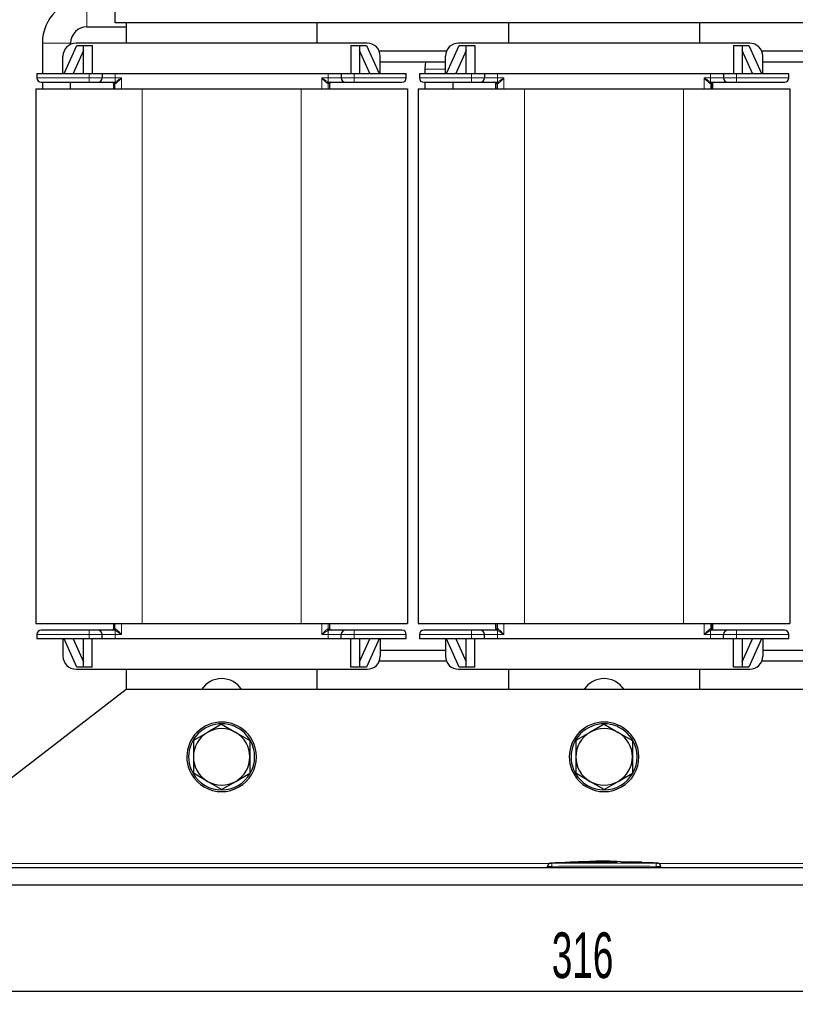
# Model space of a CAD drawing. Header units: millimetres. Extents: x 5 to 418, y 2 to 292.
# Tile 13 of 52: x 59 to 119, y 163 to 238. Entities that reach past the tile are written whole.
import ezdxf

# ---------------------------------------------------------------- set-up
doc = ezdxf.new("R2010")
doc.units = ezdxf.units.MM
doc.layers.add('SLD-0', color=7, linetype='Continuous')
doc.styles.add('SLDTEXTSTYLE0', font='TXT', dxfattribs={"width": 0.605})
doc.dimstyles.new('SLDDIMSTYLE0', dxfattribs={"dimtxt": 3.5, "dimasz": 3.302, "dimexe": 0, "dimexo": 0.0625, "dimgap": 0.875, "dimtad": 1, "dimlfac": 3, "dimrnd": 1e-09, "dimzin": 12, "dimdsep": 46, "dimtxsty": 'SLDTEXTSTYLE0', "dimsah": 1, "dimcen": 0.09, "dimadec": 0, "dimazin": 3, "dimtfac": 1, "dimtofl": 0, "dimtmove": 0, "dimatfit": 3, "dimfxl": 1, "dimfrac": 2, "dimtolj": 1, "dimtzin": 12, "dimarcsym": 0})

# ---------------------------------------------------------------- blocks, each defined once
blk = doc.blocks.new('_D')
at = {"layer": 'SLD-0'}
for p, q in [((51.485, 171.774), (51.485, 162.636)), ((156.819, 171.774), (156.819, 162.636)), ((51.485, 163.636), (156.819, 163.636))]:
    blk.add_line(p, q, dxfattribs=at)
for points in [[(51.485, 163.636), (54.787, 163.128), (54.787, 164.144)], [(156.819, 163.636), (153.517, 164.144), (153.517, 163.128)]]:
    blk.add_solid(points, dxfattribs=at)
at = {"layer": 'SLD-0', "insert": (100.142, 168.148), "char_height": 3.5, "attachment_point": 1, "style": 'SLDTEXTSTYLE0'}
blk.add_mtext('316', dxfattribs=at)

msp = doc.modelspace()

# ---------------------------------------------------------------- linework, layer by layer
at = {"color": 7, "linetype": 'Continuous', "lineweight": 25}
for p, q in [((66.652, 237.874), (66.652, 252.7073)), ((141.652, 237.874), (66.652, 237.874)), ((67.4853, 237.874), (67.4853, 236.324)), ((82.152, 236.324), (82.152, 237.874)), ((96.8187, 237.874), (96.8187, 236.324)), ((111.4853, 236.324), (111.4853, 237.874)), ((64.4853, 237.574), (67.4853, 237.574)), ((61.0687, 236.324), (61.0687, 233.9907)), ((63.2353, 236.2331), (63.2353, 236.324)), ((85.9853, 236.324), (63.652, 236.324)), ((115.3187, 236.324), (92.9853, 236.324)), ((62.7353, 233.9907), (63.7108, 236.1573)), ((64.2353, 235.7563), (63.4404, 233.9907)), ((63.7108, 236.1573), (64.2353, 236.1573)), ((64.2353, 233.9907), (64.2353, 236.1573)), ((64.2353, 236.1573), (64.902, 236.1573)), ((64.902, 236.1573), (64.902, 233.9907)), ((84.7353, 236.1573), (85.402, 236.1573)), ((84.7353, 236.1573), (84.7353, 233.9907)), ((85.402, 236.1573), (85.402, 233.9907)), ((85.402, 236.1573), (85.9265, 236.1573)), ((86.1969, 233.9907), (85.402, 235.7563)), ((85.9265, 236.1573), (86.902, 233.9907)), ((92.0617, 235.7073), (86.9089, 235.7073)), ((92.0687, 233.9907), (93.0442, 236.1573)), ((93.5687, 235.7563), (92.7737, 233.9907)), ((93.0442, 236.1573), (93.5687, 236.1573)), ((93.5687, 233.9907), (93.5687, 236.1573)), ((93.5687, 236.1573), (94.2353, 236.1573)), ((94.2353, 236.1573), (94.2353, 233.9907)), ((114.0687, 236.1573), (114.7353, 236.1573)), ((114.0687, 236.1573), (114.0687, 233.9907)), ((114.7353, 236.1573), (114.7353, 233.9907)), ((114.7353, 236.1573), (115.2598, 236.1573)), ((115.5303, 233.9907), (114.7353, 235.7563)), ((115.2598, 236.1573), (116.2353, 233.9907)), ((121.395, 235.7073), (116.2423, 235.7073)), ((62.652, 233.9907), (62.652, 235.324)), ((86.9853, 233.9907), (86.9853, 235.324)), ((91.9853, 234.874), (86.9853, 234.874)), ((91.9853, 233.9907), (91.9853, 235.324)), ((116.3187, 233.9907), (116.3187, 235.324)), ((121.3187, 234.874), (116.3187, 234.874)), ((90.402, 234.341), (90.402, 233.9907)), ((60.652, 233.9907), (60.652, 233.6573)), ((60.652, 233.9907), (64.652, 233.9907)), ((61.0687, 233.324), (61.0687, 232.824)), ((63.2353, 232.824), (63.2353, 233.324)), ((64.652, 233.9907), (65.652, 233.9907)), ((65.652, 233.9907), (65.652, 233.6573)), ((65.652, 233.9907), (66.652, 233.9907)), ((66.652, 233.9907), (82.9853, 233.9907)), ((82.9853, 233.9907), (83.9853, 233.9907)), ((83.9853, 233.9907), (84.9853, 233.9907)), ((83.9853, 233.9907), (83.9853, 233.6573)), ((84.9853, 233.9907), (88.9853, 233.9907)), ((88.9853, 233.6573), (88.9853, 233.9907)), ((89.9853, 233.9907), (89.9853, 233.6573)), ((89.9853, 233.9907), (93.9853, 233.9907)), ((90.402, 233.324), (90.402, 232.824)), ((92.5687, 232.824), (92.5687, 233.324)), ((93.9853, 233.9907), (94.9853, 233.9907)), ((94.9853, 233.9907), (94.9853, 233.6573)), ((94.9853, 233.9907), (95.9853, 233.9907)), ((95.8187, 233.2986), (95.8187, 232.824)), ((95.9853, 233.9907), (112.3187, 233.9907)), ((112.3187, 233.9907), (113.3187, 233.9907)), ((112.4853, 232.824), (112.4853, 233.2986)), ((113.3187, 233.9907), (113.3187, 233.6573)), ((113.3187, 233.9907), (114.3187, 233.9907)), ((114.3187, 233.9907), (118.3187, 233.9907)), ((118.3187, 233.6573), (118.3187, 233.9907)), ((60.5687, 232.824), (60.5687, 191.824)), ((60.5687, 232.824), (68.7187, 232.824)), ((66.5187, 233.224), (66.5187, 232.824)), ((68.7187, 232.824), (80.9187, 232.824)), ((80.9187, 232.824), (89.0687, 232.824)), ((83.1187, 232.824), (83.1187, 233.224)), ((89.0687, 232.824), (89.0687, 191.824)), ((89.902, 232.824), (89.902, 191.824)), ((89.902, 232.824), (98.052, 232.824)), ((95.852, 233.224), (95.852, 232.824)), ((98.052, 232.824), (110.252, 232.824)), ((110.252, 232.824), (118.402, 232.824)), ((112.452, 232.824), (112.452, 233.224)), ((118.402, 232.824), (118.402, 191.824)), ((60.5687, 191.824), (68.7187, 191.824)), ((66.5187, 191.824), (66.5187, 191.424)), ((68.7187, 191.824), (80.9187, 191.824)), ((80.9187, 191.824), (89.0687, 191.824)), ((83.1187, 191.424), (83.1187, 191.824)), ((89.902, 191.824), (98.052, 191.824)), ((95.8187, 191.824), (95.8187, 191.3495)), ((95.852, 191.824), (95.852, 191.424)), ((98.052, 191.824), (110.252, 191.824)), ((110.252, 191.824), (118.402, 191.824)), ((112.452, 191.424), (112.452, 191.824)), ((112.4853, 191.3495), (112.4853, 191.824)), ((60.652, 190.9907), (60.652, 190.6573)), ((65.652, 190.6573), (65.652, 190.9907)), ((83.9853, 190.6573), (83.9853, 190.9907)), ((88.9853, 190.6573), (88.9853, 190.9907)), ((89.9853, 190.9907), (89.9853, 190.6573)), ((94.9853, 190.6573), (94.9853, 190.9907)), ((113.3187, 190.6573), (113.3187, 190.9907)), ((118.3187, 190.6573), (118.3187, 190.9907)), ((64.652, 190.6573), (60.652, 190.6573)), ((62.652, 190.6573), (62.652, 189.324)), ((63.7108, 188.4907), (62.7353, 190.6573)), ((63.4404, 190.6573), (64.2353, 188.8918)), ((64.2353, 188.4907), (64.2353, 190.6573)), ((65.652, 190.6573), (64.652, 190.6573)), ((64.902, 188.4907), (64.902, 190.6573)), ((66.652, 190.6573), (65.652, 190.6573)), ((82.9853, 190.6573), (66.652, 190.6573)), ((83.9853, 190.6573), (82.9853, 190.6573)), ((84.9853, 190.6573), (83.9853, 190.6573)), ((84.7353, 188.4907), (84.7353, 190.6573)), ((88.9853, 190.6573), (84.9853, 190.6573)), ((85.402, 190.6573), (85.402, 188.4907)), ((85.402, 188.8918), (86.1969, 190.6573)), ((86.902, 190.6573), (85.9265, 188.4907)), ((86.9853, 190.6573), (86.9853, 189.324)), ((93.9853, 190.6573), (89.9853, 190.6573)), ((91.9853, 190.6573), (91.9853, 189.324)), ((93.0442, 188.4907), (92.0687, 190.6573)), ((92.7737, 190.6573), (93.5687, 188.8918)), ((93.5687, 188.4907), (93.5687, 190.6573)), ((94.9853, 190.6573), (93.9853, 190.6573)), ((94.2353, 188.4907), (94.2353, 190.6573)), ((95.9853, 190.6573), (94.9853, 190.6573)), ((112.3187, 190.6573), (95.9853, 190.6573)), ((113.3187, 190.6573), (112.3187, 190.6573)), ((114.3187, 190.6573), (113.3187, 190.6573)), ((114.0687, 188.4907), (114.0687, 190.6573)), ((118.3187, 190.6573), (114.3187, 190.6573)), ((114.7353, 190.6573), (114.7353, 188.4907)), ((114.7353, 188.8918), (115.5303, 190.6573)), ((116.2353, 190.6573), (115.2598, 188.4907)), ((116.3187, 190.6573), (116.3187, 189.324)), ((91.9853, 189.774), (86.9853, 189.774)), ((121.3187, 189.774), (116.3187, 189.774)), ((92.0617, 188.9407), (86.9089, 188.9407)), ((121.395, 188.9407), (116.2423, 188.9407)), ((63.652, 188.324), (85.9853, 188.324)), ((64.2353, 188.4907), (63.7108, 188.4907)), ((64.902, 188.4907), (64.2353, 188.4907)), ((67.4853, 188.324), (67.4853, 186.774)), ((82.152, 186.774), (82.152, 188.324)), ((85.402, 188.4907), (84.7353, 188.4907)), ((85.9265, 188.4907), (85.402, 188.4907)), ((92.9853, 188.324), (115.3187, 188.324)), ((93.5687, 188.4907), (93.0442, 188.4907)), ((94.2353, 188.4907), (93.5687, 188.4907)), ((96.8187, 188.324), (96.8187, 186.774)), ((111.4853, 186.774), (111.4853, 188.324)), ((114.7353, 188.4907), (114.0687, 188.4907)), ((115.2598, 188.4907), (114.7353, 188.4907)), ((67.4853, 186.774), (51.4853, 174.4407)), ((140.8187, 186.774), (67.4853, 186.774)), ((73.7353, 183.4837), (72.652, 182.8583)), ((74.8187, 184.1092), (73.7353, 183.4837)), ((74.8187, 184.1092), (75.902, 183.4837)), ((75.902, 183.4837), (76.9853, 182.8583)), ((103.0687, 183.4837), (101.9853, 182.8583)), ((104.152, 184.1092), (103.0687, 183.4837)), ((104.152, 184.1092), (105.2353, 183.4837)), ((105.2353, 183.4837), (106.3187, 182.8583)), ((73.7353, 179.731), (72.652, 180.3564)), ((74.8187, 179.1055), (73.7353, 179.731)), ((74.8187, 179.1055), (75.902, 179.731)), ((75.902, 179.731), (76.9853, 180.3564)), ((103.0687, 179.731), (101.9853, 180.3564)), ((104.152, 179.1055), (103.0687, 179.731)), ((104.152, 179.1055), (105.2353, 179.731)), ((105.2353, 179.731), (106.3187, 180.3564)), ((156.8187, 173.1073), (51.4853, 173.1073)), ((99.8187, 173.1073), (99.8187, 173.2113)), ((100.4487, 173.4749), (99.9874, 173.4515)), ((101.1818, 173.5107), (100.4033, 173.4841)), ((100.4485, 173.4701), (101.1812, 173.4942)), ((101.1812, 173.4875), (100.4485, 173.4635)), ((100.4485, 173.4701), (100.4485, 173.4635)), ((101.1812, 173.5286), (101.9882, 173.5162)), ((101.1812, 173.4942), (101.1812, 173.4875)), ((101.9882, 173.5095), (101.2123, 173.5214)), ((102.2052, 173.5456), (101.5431, 173.523)), ((101.9882, 173.5162), (105.1552, 173.5369)), ((105.1552, 173.5302), (101.9882, 173.5095)), ((101.9882, 173.5162), (101.9882, 173.5095)), ((102.8904, 173.5909), (102.2015, 173.5678)), ((103.7207, 173.6096), (105.4468, 173.5946)), ((103.7207, 173.5924), (103.7207, 173.6096)), ((104.438, 173.5967), (103.7207, 173.603)), ((105.1552, 173.585), (103.7207, 173.5924)), ((105.1552, 173.5369), (105.1552, 173.5302)), ((105.4468, 173.5946), (105.4468, 173.5752)), ((105.4468, 173.5331), (107.3392, 173.4874)), ((105.4468, 173.5331), (105.4468, 173.5264)), ((107.3392, 173.4807), (105.4468, 173.5264)), ((107.7699, 173.4863), (105.4864, 173.5679)), ((106.2598, 173.5678), (106.2598, 173.555)), ((106.8401, 173.5419), (106.2598, 173.5678)), ((106.2598, 173.5611), (106.8401, 173.5352)), ((106.2598, 173.555), (106.8401, 173.5319)), ((107.0526, 173.5213), (107.0526, 173.528)), ((107.8614, 173.4777), (107.8614, 173.471)), ((108.3166, 173.4515), (107.8614, 173.473)), ((108.4853, 173.1073), (108.4853, 173.2113)), ((156.8187, 171.774), (51.4853, 171.774))]:
    msp.add_line(p, q, dxfattribs=at)
at = {"color": 7, "linetype": 'Continuous', "lineweight": 18}
for p, q in [((64.4853, 239.7407), (64.4853, 237.574)), ((61.0687, 236.324), (63.2353, 236.324)), ((90.402, 234.341), (91.9853, 234.341)), ((60.652, 233.6573), (64.652, 233.6573)), ((64.652, 233.9907), (64.652, 233.6573)), ((64.652, 233.6573), (64.652, 233.324)), ((64.652, 233.6573), (65.652, 233.6573)), ((66.652, 233.6573), (65.652, 233.6573)), ((66.652, 233.9907), (66.652, 233.6573)), ((66.652, 233.355), (66.652, 233.6573)), ((67.14, 233.6573), (66.652, 233.6573)), ((67.14, 232.824), (67.14, 233.6573)), ((82.9853, 233.6573), (82.4973, 233.6573)), ((82.4973, 233.6573), (82.4973, 232.824)), ((82.9853, 233.6573), (82.9853, 233.9907)), ((83.9853, 233.6573), (82.9853, 233.6573)), ((82.9853, 233.6573), (82.9853, 233.355)), ((84.9853, 233.6573), (83.9853, 233.6573)), ((84.9853, 233.9907), (84.9853, 233.6573)), ((88.9853, 233.6573), (84.9853, 233.6573)), ((84.9853, 233.6573), (84.9853, 233.324)), ((89.9853, 233.6573), (93.9853, 233.6573)), ((93.9853, 233.9907), (93.9853, 233.6573)), ((93.9853, 233.6573), (93.9853, 233.324)), ((93.9853, 233.6573), (94.9853, 233.6573)), ((95.9853, 233.6573), (94.9853, 233.6573)), ((95.9853, 233.9907), (95.9853, 233.6573)), ((95.9853, 233.355), (95.9853, 233.6573)), ((96.4733, 233.6573), (95.9853, 233.6573)), ((96.4733, 232.824), (96.4733, 233.6573)), ((112.3187, 233.6573), (111.8306, 233.6573)), ((111.8306, 233.6573), (111.8306, 232.824)), ((112.3187, 233.6573), (112.3187, 233.9907)), ((113.3187, 233.6573), (112.3187, 233.6573)), ((112.3187, 233.6573), (112.3187, 233.355)), ((114.3187, 233.6573), (113.3187, 233.6573)), ((114.3187, 233.9907), (114.3187, 233.6573)), ((118.3187, 233.6573), (114.3187, 233.6573)), ((114.3187, 233.6573), (114.3187, 233.324)), ((66.6402, 233.224), (66.5187, 233.224)), ((66.6402, 233.224), (66.6402, 232.824)), ((66.6604, 233.224), (66.6402, 233.224)), ((68.7187, 232.824), (68.7187, 191.824)), ((80.9187, 232.824), (80.9187, 191.824)), ((82.9972, 233.224), (82.9769, 233.224)), ((82.9972, 233.224), (82.9972, 232.824)), ((83.1187, 233.224), (82.9972, 233.224)), ((95.9735, 233.224), (95.852, 233.224)), ((95.9735, 233.224), (95.9735, 232.824)), ((95.9937, 233.224), (95.9735, 233.224)), ((98.052, 232.824), (98.052, 191.824)), ((110.252, 232.824), (110.252, 191.824)), ((112.3305, 233.224), (112.3103, 233.224)), ((112.3305, 233.224), (112.3305, 232.824)), ((112.452, 233.224), (112.3305, 233.224)), ((66.6402, 191.824), (66.6402, 191.424)), ((67.14, 190.9907), (67.14, 191.824)), ((82.4973, 191.824), (82.4973, 190.9907)), ((82.9972, 191.824), (82.9972, 191.424)), ((95.9735, 191.824), (95.9735, 191.424)), ((96.4733, 190.9907), (96.4733, 191.824)), ((111.8306, 191.824), (111.8306, 190.9907)), ((112.3305, 191.824), (112.3305, 191.424)), ((64.652, 190.9907), (60.652, 190.9907)), ((64.652, 190.9907), (64.652, 191.324)), ((65.652, 190.9907), (64.652, 190.9907)), ((64.652, 190.6573), (64.652, 190.9907)), ((65.652, 190.9907), (66.652, 190.9907)), ((66.5187, 191.424), (66.6402, 191.424)), ((66.6402, 191.424), (66.6604, 191.424)), ((66.652, 190.9907), (66.652, 191.2931)), ((66.652, 190.9907), (66.652, 190.6573)), ((66.652, 190.9907), (67.14, 190.9907)), ((82.4973, 190.9907), (82.9853, 190.9907)), ((82.9769, 191.424), (82.9972, 191.424)), ((82.9853, 191.2931), (82.9853, 190.9907)), ((82.9853, 190.9907), (83.9853, 190.9907)), ((82.9853, 190.6573), (82.9853, 190.9907)), ((82.9972, 191.424), (83.1187, 191.424)), ((83.9853, 190.9907), (84.9853, 190.9907)), ((84.9853, 190.9907), (84.9853, 191.324)), ((84.9853, 190.9907), (88.9853, 190.9907)), ((84.9853, 190.6573), (84.9853, 190.9907)), ((93.9853, 190.9907), (89.9853, 190.9907)), ((93.9853, 190.9907), (93.9853, 191.324)), ((94.9853, 190.9907), (93.9853, 190.9907)), ((93.9853, 190.6573), (93.9853, 190.9907)), ((94.9853, 190.9907), (95.9853, 190.9907)), ((95.852, 191.424), (95.9735, 191.424)), ((95.9735, 191.424), (95.9937, 191.424)), ((95.9853, 190.9907), (95.9853, 191.2931)), ((95.9853, 190.9907), (95.9853, 190.6573)), ((95.9853, 190.9907), (96.4733, 190.9907)), ((111.8306, 190.9907), (112.3187, 190.9907)), ((112.3103, 191.424), (112.3305, 191.424)), ((112.3187, 191.2931), (112.3187, 190.9907)), ((112.3187, 190.9907), (113.3187, 190.9907)), ((112.3187, 190.6573), (112.3187, 190.9907)), ((112.3305, 191.424), (112.452, 191.424)), ((113.3187, 190.9907), (114.3187, 190.9907)), ((114.3187, 190.9907), (114.3187, 191.324)), ((114.3187, 190.9907), (118.3187, 190.9907)), ((114.3187, 190.6573), (114.3187, 190.9907)), ((77.1588, 182.5777), (77.2819, 182.6288)), ((106.4921, 182.5777), (106.6153, 182.6288)), ((72.4785, 180.637), (72.3554, 180.5859)), ((101.8119, 180.637), (101.6887, 180.5859)), ((99.9712, 173.4407), (51.4853, 173.4407)), ((100.1492, 173.4446), (100.152, 173.2113)), ((100.152, 173.1073), (100.152, 173.2113)), ((106.8401, 173.5419), (106.8401, 173.5352)), ((107.3392, 173.4874), (107.3392, 173.4807)), ((108.1548, 173.4446), (108.152, 173.2113)), ((108.152, 173.1073), (108.152, 173.2113)), ((156.8187, 173.4407), (108.3327, 173.4407))]:
    msp.add_line(p, q, dxfattribs=at)
at = {"color": 7, "linetype": 'Continuous', "lineweight": 25, "flags": 128}
msp.add_lwpolyline([(90.4438, 234.874), (90.4184, 234.6759), (90.402, 234.341)], dxfattribs=at)
at = {"color": 7, "linetype": 'Continuous', "lineweight": 25}
for centre, radius, start, end in [((64.4853, 236.324), 3.4167, 90, 180), ((64.4853, 236.324), 1.25, 90, 180), ((63.652, 235.324), 1, 90, 180), ((85.9853, 235.324), 1, 0, 90), ((92.9853, 235.324), 1, 90, 180), ((115.3187, 235.324), 1, 0, 90), ((60.9853, 233.6573), 0.3333, 180, 270), ((65.3187, 233.6573), 0.3333, 270, 0), ((66.4187, 233.224), 0.1, 0, 90), ((83.2187, 233.224), 0.1, 90, 180), ((84.3187, 233.6573), 0.3333, 180, 270), ((88.652, 233.6573), 0.3333, 270, 0), ((90.3187, 233.6573), 0.3333, 180, 270), ((94.652, 233.6573), 0.3333, 270, 0), ((95.752, 233.224), 0.1, 0, 90), ((112.552, 233.224), 0.1, 90, 180), ((113.652, 233.6573), 0.3333, 180, 270), ((117.9853, 233.6573), 0.3333, 270, 0), ((60.9853, 190.9907), 0.3333, 90, 180), ((65.3187, 190.9907), 0.3333, 0, 90), ((66.4187, 191.424), 0.1, 270, 360), ((83.2187, 191.424), 0.1, 180, 270), ((84.3187, 190.9907), 0.3333, 90, 180), ((88.652, 190.9907), 0.3333, 0, 90), ((90.3187, 190.9907), 0.3333, 90, 180), ((94.652, 190.9907), 0.3333, 0, 90), ((95.752, 191.424), 0.1, 270, 360), ((112.552, 191.424), 0.1, 180, 270), ((113.652, 190.9907), 0.3333, 90, 180), ((117.9853, 190.9907), 0.3333, 0, 90), ((63.652, 189.324), 1, 180, 270), ((85.9853, 189.324), 1, 270, 0), ((92.9853, 189.324), 1, 180, 270), ((115.3187, 189.324), 1, 270, 0), ((74.8187, 185.774), 1.8333, 33.055731, 146.944269), ((104.152, 185.774), 1.8333, 33.055731, 146.944269), ((74.8187, 181.6073), 2.6667, 22.522674, 202.522674), ((104.152, 181.6073), 2.6667, 22.522674, 202.522674), ((74.8187, 181.6073), 2.5333, 22.522674, 202.522674), ((74.8187, 181.6073), 2.1667, 120, 180), ((74.8187, 181.6073), 2.1667, 60, 120), ((74.8187, 181.6073), 2.1667, 0, 60), ((104.152, 181.6073), 2.5333, 22.522674, 202.522674), ((104.152, 181.6073), 2.1667, 120, 180), ((104.152, 181.6073), 2.1667, 60, 120), ((104.152, 181.6073), 2.1667, 0, 60), ((74.8187, 181.6073), 2.6667, 202.522674, 22.522674), ((74.8187, 181.6073), 2.5333, 202.522674, 22.522674), ((104.152, 181.6073), 2.6667, 202.522674, 22.522674), ((104.152, 181.6073), 2.5333, 202.522674, 22.522674), ((74.8187, 181.6073), 2.1667, 180, 240), ((74.8187, 181.6073), 2.1667, 300, 0), ((104.152, 181.6073), 2.1667, 180, 240), ((104.152, 181.6073), 2.1667, 300, 0), ((74.8187, 181.6073), 2.1667, 240, 300), ((104.152, 181.6073), 2.1667, 240, 300), ((100.052, 173.2218), 0.2333, 93.308358, 180.001701), ((108.252, 173.2218), 0.2333, 359.998284, 86.658763)]:
    msp.add_arc(centre, radius, start, end, dxfattribs=at)
at = {"color": 7, "linetype": 'Continuous', "lineweight": 18}
for centre, radius, start, end in [((66.5402, 233.224), 0.1, 359.991969, 89.991967), ((66.5624, 233.226), 0.098, 358.833174, 88.783594), ((66.6142, 233.2392), 0.1218, 11.859983, 71.90233), ((83.0231, 233.2392), 0.1218, 108.09767, 168.140017), ((83.0749, 233.226), 0.098, 91.216406, 181.166826), ((83.0971, 233.224), 0.1, 90.008033, 180.008031), ((95.8735, 233.224), 0.1, 359.991969, 89.991967), ((95.8957, 233.226), 0.098, 358.833174, 88.783594), ((95.9475, 233.2392), 0.1218, 11.859983, 71.90233), ((112.3565, 233.2392), 0.1218, 108.09767, 168.140017), ((112.4083, 233.226), 0.098, 91.216406, 181.166826), ((112.4305, 233.224), 0.1, 90.008033, 180.008031), ((66.5402, 191.424), 0.1, 270.008033, 0.008031), ((66.5624, 191.422), 0.098, 271.216406, 1.166826), ((66.6142, 191.4088), 0.1218, 288.09767, 348.140017), ((83.0231, 191.4088), 0.1218, 191.859983, 251.90233), ((83.0749, 191.422), 0.098, 178.833174, 268.783594), ((83.0971, 191.424), 0.1, 179.991969, 269.991967), ((95.8735, 191.424), 0.1, 270.008033, 0.008031), ((95.8957, 191.422), 0.098, 271.216406, 1.166826), ((95.9475, 191.4088), 0.1218, 288.09767, 348.140017), ((112.3565, 191.4088), 0.1218, 191.859983, 251.90233), ((112.4083, 191.422), 0.098, 178.833174, 268.783594), ((112.4305, 191.424), 0.1, 179.991969, 269.991967), ((100.052, 173.2113), 0.2333, 90.990495, 179.998049), ((108.252, 173.2113), 0.2333, 0.001948, 89.00993)]:
    msp.add_arc(centre, radius, start, end, dxfattribs=at)
at = {"color": 7, "linetype": 'Continuous', "lineweight": 25}
for points, knots in [([(60.9853, 233.324), (60.9972, 233.324), (61.0217, 233.324), (61.2257, 233.324), (61.564, 233.324), (62.0409, 233.324), (62.6271, 233.324), (63.2843, 233.324), (63.9677, 233.324), (64.4284, 233.324), (64.652, 233.324)], [0, 0, 0, 0, 0.116516, 0.2400113, 0.3686408, 0.5, 0.6313592, 0.7599887, 0.883484, 1, 1, 1, 1]), ([(64.652, 233.324), (64.7358, 233.324), (64.8652, 233.324), (65.0206, 233.324), (65.1267, 233.324), (65.2129, 233.324), (65.2959, 233.324), (65.3097, 233.324), (65.3187, 233.324)], [0, 0, 0, 0, 0.2394429, 0.3696359, 0.4999999, 0.6301929, 0.7605571, 1, 1, 1, 1]), ([(65.3187, 233.324), (65.3358, 233.324), (65.3712, 233.324), (65.6562, 233.324), (66.0732, 233.324), (66.4047, 233.324), (66.5645, 233.324)], [0, 0, 0, 0, 0.24093792, 0.5, 0.75906208, 1, 1, 1, 1]), ([(83.0728, 233.324), (83.2326, 233.324), (83.5642, 233.324), (83.9811, 233.324), (84.2661, 233.324), (84.3016, 233.324), (84.3187, 233.324)], [0, 0, 0, 0, 0.24093792, 0.5, 0.75906208, 1, 1, 1, 1]), ([(84.3187, 233.324), (84.3276, 233.324), (84.3414, 233.324), (84.4244, 233.324), (84.5106, 233.324), (84.6167, 233.324), (84.772, 233.324), (84.9015, 233.324), (84.9853, 233.324)], [0, 0, 0, 0, 0.2394429, 0.3696359, 0.4999999, 0.6301929, 0.7605571, 1, 1, 1, 1]), ([(84.9853, 233.324), (85.209, 233.324), (85.6696, 233.324), (86.353, 233.324), (87.0102, 233.324), (87.5964, 233.324), (88.0733, 233.324), (88.4116, 233.324), (88.6156, 233.324), (88.6401, 233.324), (88.652, 233.324)], [0, 0, 0, 0, 0.116516, 0.2400113, 0.3686408, 0.5, 0.6313592, 0.7599887, 0.883484, 1, 1, 1, 1]), ([(90.3187, 233.324), (90.3306, 233.324), (90.3551, 233.324), (90.5591, 233.324), (90.8973, 233.324), (91.3743, 233.324), (91.9605, 233.324), (92.6177, 233.324), (93.301, 233.324), (93.7617, 233.324), (93.9853, 233.324)], [0, 0, 0, 0, 0.116516, 0.2400113, 0.3686408, 0.5, 0.6313592, 0.7599887, 0.883484, 1, 1, 1, 1]), ([(93.9853, 233.324), (94.0692, 233.324), (94.1986, 233.324), (94.3539, 233.324), (94.46, 233.324), (94.5462, 233.324), (94.6292, 233.324), (94.643, 233.324), (94.652, 233.324)], [0, 0, 0, 0, 0.2394429, 0.3696359, 0.4999999, 0.6301929, 0.7605571, 1, 1, 1, 1]), ([(94.652, 233.324), (94.6691, 233.324), (94.7046, 233.324), (94.9895, 233.324), (95.4065, 233.324), (95.738, 233.324), (95.8978, 233.324)], [0, 0, 0, 0, 0.24093792, 0.5, 0.75906208, 1, 1, 1, 1]), ([(112.4062, 233.324), (112.5659, 233.324), (112.8975, 233.324), (113.3144, 233.324), (113.5994, 233.324), (113.6349, 233.324), (113.652, 233.324)], [0, 0, 0, 0, 0.2409379, 0.5, 0.7590621, 1, 1, 1, 1]), ([(113.652, 233.324), (113.6609, 233.324), (113.6748, 233.324), (113.7578, 233.324), (113.8439, 233.324), (113.95, 233.324), (114.1053, 233.324), (114.2348, 233.324), (114.3187, 233.324)], [0, 0, 0, 0, 0.2394429, 0.3696359, 0.4999999, 0.6301929, 0.7605571, 1, 1, 1, 1]), ([(114.3187, 233.324), (114.5423, 233.324), (115.003, 233.324), (115.6863, 233.324), (116.3435, 233.324), (116.9297, 233.324), (117.4067, 233.324), (117.7449, 233.324), (117.9489, 233.324), (117.9734, 233.324), (117.9853, 233.324)], [0, 0, 0, 0, 0.116516, 0.2400113, 0.3686408, 0.5, 0.6313592, 0.7599887, 0.883484, 1, 1, 1, 1]), ([(64.652, 191.324), (64.4284, 191.324), (63.9677, 191.324), (63.2843, 191.324), (62.6271, 191.324), (62.0409, 191.324), (61.564, 191.324), (61.2257, 191.324), (61.0217, 191.324), (60.9972, 191.324), (60.9853, 191.324)], [0, 0, 0, 0, 0.116516, 0.2400113, 0.3686408, 0.5, 0.6313592, 0.7599887, 0.883484, 1, 1, 1, 1]), ([(65.3187, 191.324), (65.3097, 191.324), (65.2959, 191.324), (65.2129, 191.324), (65.1268, 191.324), (65.0207, 191.324), (64.8653, 191.324), (64.7358, 191.324), (64.652, 191.324)], [0, 0, 0, 0, 0.2394429, 0.3696359, 0.4999999, 0.6301929, 0.7605571, 1, 1, 1, 1]), ([(66.5645, 191.324), (66.4047, 191.324), (66.0732, 191.324), (65.6562, 191.324), (65.3712, 191.324), (65.3358, 191.324), (65.3187, 191.324)], [0, 0, 0, 0, 0.2409379, 0.5, 0.7590621, 1, 1, 1, 1]), ([(84.3187, 191.324), (84.3016, 191.324), (84.2661, 191.324), (83.9811, 191.324), (83.5642, 191.324), (83.2326, 191.324), (83.0728, 191.324)], [0, 0, 0, 0, 0.2409379, 0.5, 0.7590621, 1, 1, 1, 1]), ([(84.9853, 191.324), (84.9015, 191.324), (84.7721, 191.324), (84.6167, 191.324), (84.5106, 191.324), (84.4245, 191.324), (84.3414, 191.324), (84.3276, 191.324), (84.3187, 191.324)], [0, 0, 0, 0, 0.23944295, 0.36963586, 0.49999992, 0.63019291, 0.76055705, 1, 1, 1, 1]), ([(88.652, 191.324), (88.6401, 191.324), (88.6156, 191.324), (88.4116, 191.324), (88.0733, 191.324), (87.5964, 191.324), (87.0102, 191.324), (86.353, 191.324), (85.6696, 191.324), (85.209, 191.324), (84.9853, 191.324)], [0, 0, 0, 0, 0.116516, 0.2400113, 0.3686408, 0.5, 0.6313592, 0.7599887, 0.883484, 1, 1, 1, 1]), ([(93.9853, 191.324), (93.7617, 191.324), (93.301, 191.324), (92.6177, 191.324), (91.9605, 191.324), (91.3743, 191.324), (90.8973, 191.324), (90.5591, 191.324), (90.3551, 191.324), (90.3306, 191.324), (90.3187, 191.324)], [0, 0, 0, 0, 0.116516, 0.2400113, 0.3686408, 0.5, 0.6313592, 0.7599887, 0.883484, 1, 1, 1, 1]), ([(94.652, 191.324), (94.643, 191.324), (94.6292, 191.324), (94.5462, 191.324), (94.4601, 191.324), (94.354, 191.324), (94.1986, 191.324), (94.0692, 191.324), (93.9853, 191.324)], [0, 0, 0, 0, 0.2394429, 0.3696359, 0.4999999, 0.6301929, 0.7605571, 1, 1, 1, 1]), ([(95.8978, 191.324), (95.738, 191.324), (95.4065, 191.324), (94.9895, 191.324), (94.7046, 191.324), (94.6691, 191.324), (94.652, 191.324)], [0, 0, 0, 0, 0.24093792, 0.5, 0.75906208, 1, 1, 1, 1]), ([(113.652, 191.324), (113.6349, 191.324), (113.5994, 191.324), (113.3144, 191.324), (112.8975, 191.324), (112.5659, 191.324), (112.4062, 191.324)], [0, 0, 0, 0, 0.2409379, 0.5, 0.7590621, 1, 1, 1, 1]), ([(114.3187, 191.324), (114.2348, 191.324), (114.1054, 191.324), (113.95, 191.324), (113.844, 191.324), (113.7578, 191.324), (113.6748, 191.324), (113.6609, 191.324), (113.652, 191.324)], [0, 0, 0, 0, 0.2394429, 0.3696359, 0.4999999, 0.6301929, 0.7605571, 1, 1, 1, 1]), ([(117.9853, 191.324), (117.9734, 191.324), (117.9489, 191.324), (117.7449, 191.324), (117.4067, 191.324), (116.9297, 191.324), (116.3435, 191.324), (115.6863, 191.324), (115.003, 191.324), (114.5423, 191.324), (114.3187, 191.324)], [0, 0, 0, 0, 0.116516, 0.2400113, 0.3686408, 0.5, 0.6313592, 0.7599887, 0.883484, 1, 1, 1, 1]), ([(72.652, 182.8583), (72.652, 182.8453), (72.652, 182.433), (72.652, 182.0136), (72.652, 181.6073)], [0, 0, 0, 0, 0.031485, 1, 1, 1, 1]), ([(76.9853, 182.8583), (76.9853, 182.8453), (76.9853, 182.433), (76.9853, 182.0136), (76.9853, 181.6073)], [0, 0, 0, 0, 0.03148504, 1, 1, 1, 1]), ([(101.9853, 182.8583), (101.9853, 182.8453), (101.9853, 182.433), (101.9853, 182.0136), (101.9853, 181.6073)], [0, 0, 0, 0, 0.031485, 1, 1, 1, 1]), ([(106.3187, 182.8583), (106.3187, 182.8453), (106.3187, 182.433), (106.3187, 182.0136), (106.3187, 181.6073)], [0, 0, 0, 0, 0.03148504, 1, 1, 1, 1]), ([(72.652, 181.6073), (72.652, 181.2906), (72.652, 180.8709), (72.652, 180.4578), (72.652, 180.3564)], [0, 0, 0, 0, 0.75467667, 1, 1, 1, 1]), ([(76.9853, 181.6073), (76.9853, 181.2906), (76.9853, 180.8709), (76.9853, 180.4578), (76.9853, 180.3564)], [0, 0, 0, 0, 0.7546767, 1, 1, 1, 1]), ([(101.9853, 181.6073), (101.9853, 181.2906), (101.9853, 180.8709), (101.9853, 180.4578), (101.9853, 180.3564)], [0, 0, 0, 0, 0.75467667, 1, 1, 1, 1]), ([(106.3187, 181.6073), (106.3187, 181.2906), (106.3187, 180.8709), (106.3187, 180.4578), (106.3187, 180.3564)], [0, 0, 0, 0, 0.7546767, 1, 1, 1, 1]), ([(99.8187, 173.2113), (99.8187, 173.2153), (99.8187, 173.2214), (99.8187, 173.2207), (99.8187, 173.2205)], [0, 0, 0, 0, 0.6377978, 1, 1, 1, 1]), ([(104.9828, 173.5858), (104.722, 173.5986), (104.0249, 173.6326), (103.3276, 173.5935), (102.8912, 173.5691)], [0, 0, 0, 0, 0.3740413, 1, 1, 1, 1]), ([(107.0512, 173.5285), (107.0461, 173.5291), (107.036, 173.5305), (106.9923, 173.5336), (106.9332, 173.5371), (106.8789, 173.54), (106.8476, 173.5415), (106.8401, 173.5419)], [0, 0, 0, 0, 0.2313819, 0.4629549, 0.6947611, 0.9267657, 1, 1, 1, 1]), ([(106.8401, 173.5352), (106.864, 173.534), (106.9118, 173.5316), (106.9757, 173.528), (107.0233, 173.5248), (107.0502, 173.5225), (107.05, 173.5216), (107.0499, 173.5213)], [0, 0, 0, 0, 0.2150885, 0.4301767, 0.6452497, 0.8601714, 1, 1, 1, 1]), ([(106.8401, 173.5319), (106.864, 173.5309), (106.9117, 173.529), (106.9755, 173.5273), (107.0231, 173.5266), (107.0501, 173.5268), (107.05, 173.5277), (107.0499, 173.528)], [0, 0, 0, 0, 0.2147891, 0.4295851, 0.6442208, 0.8587329, 1, 1, 1, 1]), ([(107.3392, 173.4874), (107.4026, 173.4856), (107.5296, 173.4821), (107.6978, 173.4794), (107.8071, 173.4779), (107.8477, 173.4778), (107.8614, 173.4777)], [0, 0, 0, 0, 0.2851253, 0.5702516, 0.8553553, 1, 1, 1, 1]), ([(107.8614, 173.471), (107.8316, 173.4712), (107.772, 173.4716), (107.6182, 173.474), (107.4666, 173.4769), (107.3713, 173.4798), (107.3392, 173.4807)], [0, 0, 0, 0, 0.285052, 0.570102, 0.8551915, 1, 1, 1, 1]), ([(107.8614, 173.4777), (107.9008, 173.4773), (107.9527, 173.4769), (107.9394, 173.4787), (107.9363, 173.4791)], [0, 0, 0, 0, 0.7597868, 1, 1, 1, 1]), ([(107.9352, 173.4725), (107.9385, 173.472), (107.9497, 173.4703), (107.898, 173.4707), (107.8614, 173.471)], [0, 0, 0, 0, 0.2906381, 1, 1, 1, 1]), ([(108.4853, 173.2205), (108.4853, 173.2208), (108.4853, 173.2217), (108.4853, 173.2155), (108.4853, 173.2113)], [0, 0, 0, 0, 0.3187816, 1, 1, 1, 1])]:
    msp.add_open_spline(points, degree=3, knots=knots, dxfattribs=at)
at = {"color": 7, "linetype": 'Continuous', "lineweight": 18}
for points, knots in [([(66.652, 233.355), (66.6338, 233.3463), (66.5981, 233.3294), (66.5755, 233.3258), (66.5645, 233.324)], [0, 0, 0, 0, 0.509542, 1, 1, 1, 1]), ([(67.14, 233.6573), (67.0538, 233.6011), (66.9195, 233.5135), (66.755, 233.4101), (66.6838, 233.372), (66.652, 233.355)], [0, 0, 0, 0, 0.4985351, 0.7765002, 1, 1, 1, 1]), ([(66.7333, 233.2643), (66.7177, 233.2525), (66.6881, 233.2303), (66.6693, 233.226), (66.6604, 233.224)], [0, 0, 0, 0, 0.5282831, 1, 1, 1, 1]), ([(67.14, 233.6573), (67.068, 233.5839), (66.9558, 233.4695), (66.8182, 233.3358), (66.7595, 233.2864), (66.7333, 233.2643)], [0, 0, 0, 0, 0.498259, 0.7757517, 1, 1, 1, 1]), ([(82.904, 233.2643), (82.8778, 233.2864), (82.8191, 233.3358), (82.6815, 233.4695), (82.5693, 233.5839), (82.4973, 233.6573)], [0, 0, 0, 0, 0.2242408, 0.5017408, 1, 1, 1, 1]), ([(82.9853, 233.355), (82.9536, 233.372), (82.8823, 233.4101), (82.7178, 233.5135), (82.5835, 233.6011), (82.4973, 233.6573)], [0, 0, 0, 0, 0.2235074, 0.501465, 1, 1, 1, 1]), ([(82.9769, 233.224), (82.968, 233.226), (82.9492, 233.2303), (82.9196, 233.2525), (82.904, 233.2643)], [0, 0, 0, 0, 0.4717169, 1, 1, 1, 1]), ([(83.0728, 233.324), (83.0618, 233.3258), (83.0392, 233.3294), (83.0035, 233.3463), (82.9853, 233.355)], [0, 0, 0, 0, 0.490458, 1, 1, 1, 1]), ([(95.9853, 233.355), (95.9671, 233.3463), (95.9314, 233.3294), (95.9089, 233.3258), (95.8978, 233.324)], [0, 0, 0, 0, 0.509542, 1, 1, 1, 1]), ([(96.4733, 233.6573), (96.3871, 233.6011), (96.2528, 233.5135), (96.0883, 233.4101), (96.0171, 233.372), (95.9853, 233.355)], [0, 0, 0, 0, 0.4985351, 0.7765002, 1, 1, 1, 1]), ([(96.0667, 233.2643), (96.051, 233.2525), (96.0215, 233.2303), (96.0026, 233.226), (95.9937, 233.224)], [0, 0, 0, 0, 0.5282831, 1, 1, 1, 1]), ([(96.4733, 233.6573), (96.4013, 233.5839), (96.2892, 233.4695), (96.1515, 233.3358), (96.0929, 233.2864), (96.0667, 233.2643)], [0, 0, 0, 0, 0.49825905, 0.77575168, 1, 1, 1, 1]), ([(112.3187, 233.355), (112.2869, 233.372), (112.2156, 233.4101), (112.0511, 233.5135), (111.9168, 233.6011), (111.8306, 233.6573)], [0, 0, 0, 0, 0.2235074, 0.501465, 1, 1, 1, 1]), ([(112.2373, 233.2643), (112.2111, 233.2864), (112.1525, 233.3358), (112.0148, 233.4695), (111.9027, 233.5839), (111.8306, 233.6573)], [0, 0, 0, 0, 0.22424079, 0.50174085, 1, 1, 1, 1]), ([(112.3103, 233.224), (112.3014, 233.226), (112.2825, 233.2303), (112.2529, 233.2525), (112.2373, 233.2643)], [0, 0, 0, 0, 0.4717169, 1, 1, 1, 1]), ([(112.4062, 233.324), (112.3951, 233.3258), (112.3725, 233.3294), (112.3368, 233.3463), (112.3187, 233.355)], [0, 0, 0, 0, 0.49045804, 1, 1, 1, 1]), ([(66.5645, 191.324), (66.5755, 191.3222), (66.5981, 191.3186), (66.6338, 191.3017), (66.652, 191.2931)], [0, 0, 0, 0, 0.490458, 1, 1, 1, 1]), ([(66.652, 191.2931), (66.6838, 191.276), (66.755, 191.2379), (66.9195, 191.1345), (67.0538, 191.0469), (67.14, 190.9907)], [0, 0, 0, 0, 0.22350737, 0.50146498, 1, 1, 1, 1]), ([(66.6604, 191.424), (66.6693, 191.422), (66.6881, 191.4177), (66.7177, 191.3955), (66.7333, 191.3838)], [0, 0, 0, 0, 0.4717169, 1, 1, 1, 1]), ([(66.7333, 191.3838), (66.7595, 191.3617), (66.8182, 191.3122), (66.9558, 191.1785), (67.068, 191.0641), (67.14, 190.9907)], [0, 0, 0, 0, 0.22424079, 0.50174085, 1, 1, 1, 1]), ([(82.4973, 190.9907), (82.5693, 191.0641), (82.6815, 191.1785), (82.8191, 191.3122), (82.8778, 191.3617), (82.904, 191.3838)], [0, 0, 0, 0, 0.498259, 0.7757517, 1, 1, 1, 1]), ([(82.4973, 190.9907), (82.5835, 191.0469), (82.7178, 191.1345), (82.8823, 191.2379), (82.9536, 191.276), (82.9853, 191.2931)], [0, 0, 0, 0, 0.49853508, 0.77650019, 1, 1, 1, 1]), ([(82.904, 191.3838), (82.9196, 191.3955), (82.9492, 191.4177), (82.968, 191.422), (82.9769, 191.424)], [0, 0, 0, 0, 0.5282831, 1, 1, 1, 1]), ([(82.9853, 191.2931), (83.0035, 191.3017), (83.0392, 191.3186), (83.0618, 191.3222), (83.0728, 191.324)], [0, 0, 0, 0, 0.509542, 1, 1, 1, 1]), ([(95.8978, 191.324), (95.9089, 191.3222), (95.9314, 191.3186), (95.9671, 191.3017), (95.9853, 191.2931)], [0, 0, 0, 0, 0.490458, 1, 1, 1, 1]), ([(95.9853, 191.2931), (96.0171, 191.276), (96.0883, 191.2379), (96.2528, 191.1345), (96.3871, 191.0469), (96.4733, 190.9907)], [0, 0, 0, 0, 0.2235074, 0.501465, 1, 1, 1, 1]), ([(95.9937, 191.424), (96.0026, 191.422), (96.0215, 191.4177), (96.051, 191.3955), (96.0667, 191.3838)], [0, 0, 0, 0, 0.4717169, 1, 1, 1, 1]), ([(96.0667, 191.3838), (96.0929, 191.3617), (96.1515, 191.3122), (96.2892, 191.1785), (96.4013, 191.0641), (96.4733, 190.9907)], [0, 0, 0, 0, 0.2242408, 0.5017408, 1, 1, 1, 1]), ([(111.8306, 190.9907), (111.9027, 191.0641), (112.0148, 191.1785), (112.1525, 191.3122), (112.2111, 191.3617), (112.2373, 191.3838)], [0, 0, 0, 0, 0.498259, 0.7757517, 1, 1, 1, 1]), ([(111.8306, 190.9907), (111.9168, 191.0469), (112.0511, 191.1345), (112.2156, 191.2379), (112.2869, 191.276), (112.3187, 191.2931)], [0, 0, 0, 0, 0.4985351, 0.7765002, 1, 1, 1, 1]), ([(112.2373, 191.3838), (112.2529, 191.3955), (112.2825, 191.4177), (112.3014, 191.422), (112.3103, 191.424)], [0, 0, 0, 0, 0.5282831, 1, 1, 1, 1]), ([(112.3187, 191.2931), (112.3368, 191.3017), (112.3725, 191.3186), (112.3951, 191.3222), (112.4062, 191.324)], [0, 0, 0, 0, 0.509542, 1, 1, 1, 1]), ([(100.152, 173.2113), (100.1145, 173.2112), (100.0396, 173.211), (99.9397, 173.2109), (99.8643, 173.2109), (99.8244, 173.211), (99.8203, 173.2112), (99.8187, 173.2113)], [0, 0, 0, 0, 0.2146723, 0.429352, 0.6440261, 0.8586954, 1, 1, 1, 1]), ([(100.0386, 173.4535), (100.0384, 173.4537), (100.0377, 173.4543), (100.044, 173.4484), (100.0479, 173.4446)], [0, 0, 0, 0, 0.3621246, 1, 1, 1, 1]), ([(100.0479, 173.4446), (100.0485, 173.4445), (100.05, 173.4443), (100.0623, 173.4442), (100.0852, 173.4442), (100.1153, 173.4443), (100.1379, 173.4445), (100.1492, 173.4446)], [0, 0, 0, 0, 0.1406569, 0.3555038, 0.5710329, 0.7861716, 1, 1, 1, 1]), ([(100.1492, 173.4446), (101.4835, 173.4565), (104.1521, 173.4802), (106.8207, 173.4565), (108.1548, 173.4446)], [0, 0, 0, 0, 0.5000392, 1, 1, 1, 1]), ([(108.152, 173.2113), (106.8188, 173.2242), (104.1521, 173.2499), (101.4854, 173.2242), (100.152, 173.2113)], [0, 0, 0, 0, 0.499961, 1, 1, 1, 1]), ([(108.4853, 173.2113), (108.4816, 173.2112), (108.4743, 173.211), (108.4168, 173.2109), (108.3322, 173.2109), (108.2385, 173.2111), (108.1766, 173.2113), (108.152, 173.2113)], [0, 0, 0, 0, 0.2146728, 0.4293525, 0.6440267, 0.8586958, 1, 1, 1, 1]), ([(108.1548, 173.4446), (108.1622, 173.4445), (108.1809, 173.4443), (108.2091, 173.4442), (108.2347, 173.4441), (108.2523, 173.4443), (108.2548, 173.4445), (108.256, 173.4446)], [0, 0, 0, 0, 0.1405668, 0.3553275, 0.5708435, 0.7860436, 1, 1, 1, 1]), ([(108.256, 173.4446), (108.2603, 173.4487), (108.2666, 173.4546), (108.2657, 173.4537), (108.2654, 173.4535)], [0, 0, 0, 0, 0.6810033, 1, 1, 1, 1])]:
    msp.add_open_spline(points, degree=3, knots=knots, dxfattribs=at)

# ---------------------------------------------------------------- dimensions: what is measured, and where the dimension line sits
at = {"layer": 'SLD-0'}
dim = msp.add_linear_dim(base=(156.8187, 163.6362), p1=(51.4853, 171.774), p2=(156.8187, 171.774), dimstyle='SLDDIMSTYLE0', dxfattribs=at)
dim.commit()
dim.dimension.update_dxf_attribs({"geometry": '_D', "text_midpoint": (104.152, 163.6362), "dimtype": 160})

doc.saveas('drawing.dxf')
